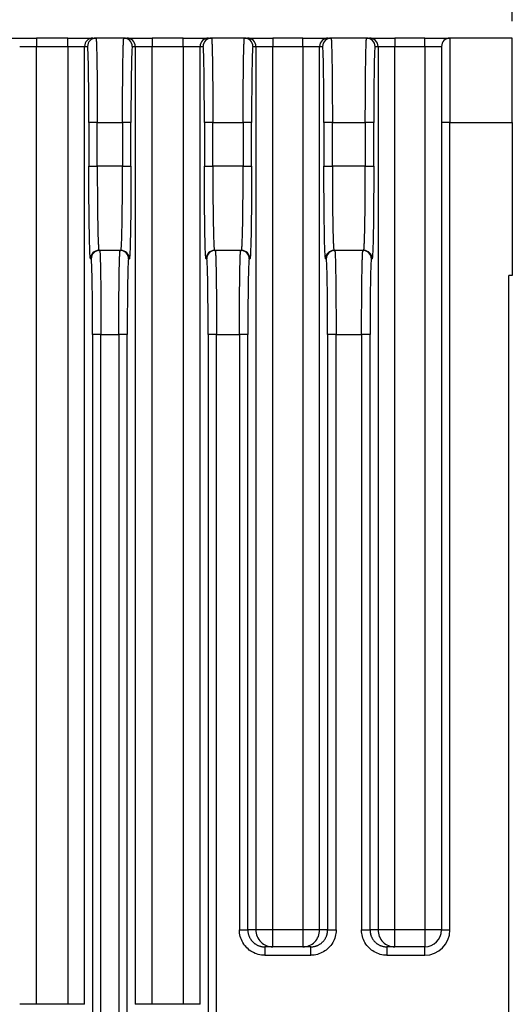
# Model space of a CAD drawing. Extents: x 11458 to 11780, y -1544 to -1214.
# Tile 34 of 35: x 11751 to 11780, y -1324 to -1265. Entities that reach past the tile are written whole.
import ezdxf

# ---------------------------------------------------------------- set-up
doc = ezdxf.new("R2010")
doc.units = 0
doc.layers.get('DEFPOINTS').update_dxf_attribs({"color": 8, "linetype": 'CONTINUOUS'})
doc.layers.add('2', color=2, linetype='CONTINUOUS')
doc.styles.get("Standard").update_dxf_attribs({"font": 'ARIAL.TTF'})
doc.dimstyles.new('ISO-25', dxfattribs={"dimtxt": 8, "dimasz": 8, "dimexe": 1, "dimexo": 1, "dimgap": 3, "dimtad": 1, "dimtxsty": 'STANDARD', "dimcen": 0, "dimclrd": 256, "dimclre": 256, "dimclrt": 2, "dimazin": 3, "dimtfac": 1, "dimtmove": 0, "dimatfit": 3})

# ---------------------------------------------------------------- blocks, each defined once
blk = doc.blocks.new('*D147')
at = {"layer": '2', "color": 7}
for p, q in [((11609.636, -1267.133), (11609.636, -1242.775)), ((11779.836, -1265.295), (11779.836, -1242.775)), ((11617.636, -1243.775), (11771.836, -1243.775))]:
    blk.add_line(p, q, dxfattribs=at)
for points in [[(11617.636, -1242.442), (11617.636, -1245.108), (11609.636, -1243.775)], [(11771.836, -1242.442), (11771.836, -1245.108), (11779.836, -1243.775)]]:
    blk.add_solid(points, dxfattribs=at)
at = {"layer": 'DEFPOINTS', "color": 0}
for p in [(11779.836, -1243.775), (11779.836, -1266.295), (11609.636, -1268.133)]:
    blk.add_point(p, dxfattribs=at)
at = {"layer": '2', "color": 7, "insert": (11694.736, -1236.69), "char_height": 8, "attachment_point": 5}
blk.add_mtext('170.2', dxfattribs=at)

msp = doc.modelspace()

# ---------------------------------------------------------------- linework, layer by layer
at = {"layer": '2', "color": 7}
for p, q in [((11750.105, -1266.295), (11751.605, -1266.295)), ((11753.453, -1266.295), (11751.605, -1266.295)), ((11751.605, -1266.295), (11751.605, -1266.441)), ((11751.605, -1266.441), (11751.605, -1266.795)), ((11753.453, -1266.295), (11754.953, -1266.295)), ((11753.453, -1266.441), (11753.453, -1266.295)), ((11753.453, -1266.795), (11753.453, -1266.441)), ((11754.953, -1266.295), (11755.13, -1266.295)), ((11756.785, -1266.295), (11755.13, -1266.295)), ((11756.785, -1266.295), (11756.962, -1266.295)), ((11756.962, -1266.295), (11758.462, -1266.295)), ((11760.311, -1266.295), (11758.462, -1266.295)), ((11758.462, -1266.295), (11758.462, -1266.441)), ((11758.462, -1266.441), (11758.462, -1266.795)), ((11760.311, -1266.295), (11761.81, -1266.295)), ((11760.311, -1266.441), (11760.311, -1266.295)), ((11760.311, -1266.795), (11760.311, -1266.441)), ((11761.81, -1266.295), (11761.987, -1266.295)), ((11763.942, -1266.295), (11761.987, -1266.295)), ((11763.942, -1266.295), (11764.119, -1266.295)), ((11764.119, -1266.295), (11765.619, -1266.295)), ((11767.403, -1266.295), (11765.619, -1266.295)), ((11765.619, -1266.295), (11765.619, -1266.441)), ((11765.619, -1266.441), (11765.619, -1266.795)), ((11767.403, -1266.295), (11768.903, -1266.295)), ((11767.403, -1266.441), (11767.403, -1266.295)), ((11767.403, -1266.795), (11767.403, -1266.441)), ((11768.903, -1266.295), (11769.08, -1266.295)), ((11771.192, -1266.295), (11769.08, -1266.295)), ((11771.192, -1266.295), (11771.369, -1266.295)), ((11771.369, -1266.295), (11772.869, -1266.295)), ((11774.636, -1266.295), (11772.869, -1266.295)), ((11772.869, -1266.295), (11772.869, -1266.441)), ((11772.869, -1266.441), (11772.869, -1266.795)), ((11774.636, -1266.295), (11776.136, -1266.295)), ((11774.636, -1266.441), (11774.636, -1266.295)), ((11774.636, -1266.795), (11774.636, -1266.441)), ((11779.836, -1266.295), (11776.136, -1266.295)), ((11776.136, -1266.295), (11776.136, -1271.295)), ((11779.836, -1267.759), (11779.836, -1266.295)), ((11750.605, -1266.795), (11751.605, -1266.795)), ((11751.605, -1323.648), (11751.605, -1266.795)), ((11751.605, -1266.795), (11753.453, -1266.795)), ((11753.453, -1266.795), (11754.453, -1266.795)), ((11753.453, -1266.795), (11753.453, -1323.648)), ((11754.453, -1266.795), (11754.63, -1266.795)), ((11754.453, -1323.648), (11754.453, -1266.795)), ((11757.285, -1266.795), (11757.462, -1266.795)), ((11757.462, -1266.795), (11758.462, -1266.795)), ((11757.462, -1266.795), (11757.462, -1323.648)), ((11758.462, -1266.795), (11760.311, -1266.795)), ((11758.462, -1323.648), (11758.462, -1266.795)), ((11760.311, -1266.795), (11761.31, -1266.795)), ((11760.311, -1266.795), (11760.311, -1323.648)), ((11761.31, -1266.795), (11761.487, -1266.795)), ((11761.31, -1323.648), (11761.31, -1266.795)), ((11764.442, -1266.795), (11764.619, -1266.795)), ((11764.619, -1266.795), (11764.619, -1319.237)), ((11764.619, -1266.795), (11765.619, -1266.795)), ((11765.619, -1266.795), (11767.403, -1266.795)), ((11765.619, -1319.237), (11765.619, -1266.795)), ((11767.403, -1266.795), (11768.403, -1266.795)), ((11767.403, -1266.795), (11767.403, -1319.237)), ((11768.403, -1266.795), (11768.58, -1266.795)), ((11768.403, -1319.237), (11768.403, -1266.795)), ((11771.692, -1266.795), (11771.869, -1266.795)), ((11771.869, -1266.795), (11772.869, -1266.795)), ((11771.869, -1266.795), (11771.869, -1319.237)), ((11772.869, -1266.795), (11774.636, -1266.795)), ((11772.869, -1319.237), (11772.869, -1266.795)), ((11774.636, -1266.795), (11775.636, -1266.795)), ((11774.636, -1266.795), (11774.636, -1319.237)), ((11775.636, -1266.795), (11775.636, -1271.295)), ((11779.836, -1271.295), (11779.836, -1267.759)), ((11754.858, -1271.295), (11754.709, -1271.295)), ((11754.709, -1271.295), (11754.709, -1273.895)), ((11755.208, -1271.295), (11754.858, -1271.295)), ((11755.208, -1271.295), (11756.707, -1271.295)), ((11755.208, -1273.895), (11755.208, -1271.295)), ((11757.057, -1271.295), (11756.707, -1271.295)), ((11756.707, -1271.295), (11756.707, -1273.895)), ((11757.207, -1271.295), (11757.057, -1271.295)), ((11757.207, -1273.895), (11757.207, -1271.295)), ((11761.715, -1271.295), (11761.566, -1271.295)), ((11761.566, -1271.295), (11761.566, -1273.895)), ((11762.066, -1271.295), (11761.715, -1271.295)), ((11762.066, -1273.895), (11762.066, -1271.295)), ((11762.066, -1271.295), (11763.864, -1271.295)), ((11764.214, -1271.295), (11763.864, -1271.295)), ((11763.864, -1271.295), (11763.864, -1273.895)), ((11764.364, -1271.295), (11764.214, -1271.295)), ((11764.364, -1273.895), (11764.364, -1271.295)), ((11768.808, -1271.295), (11768.659, -1271.295)), ((11768.659, -1271.295), (11768.659, -1273.895)), ((11769.158, -1271.295), (11768.808, -1271.295)), ((11769.158, -1271.295), (11771.114, -1271.295)), ((11769.158, -1273.895), (11769.158, -1271.295)), ((11771.464, -1271.295), (11771.114, -1271.295)), ((11771.114, -1271.295), (11771.114, -1273.895)), ((11771.614, -1271.295), (11771.464, -1271.295)), ((11771.614, -1273.895), (11771.614, -1271.295)), ((11775.783, -1271.295), (11775.636, -1271.295)), ((11775.636, -1271.295), (11775.636, -1319.237)), ((11776.136, -1271.295), (11775.783, -1271.295)), ((11776.136, -1271.295), (11779.836, -1271.295)), ((11776.136, -1319.237), (11776.136, -1271.295)), ((11779.836, -1271.295), (11779.836, -1280.395)), ((11754.709, -1273.895), (11754.858, -1273.895)), ((11754.858, -1273.895), (11755.208, -1273.895)), ((11756.707, -1273.895), (11755.208, -1273.895)), ((11756.707, -1273.895), (11757.057, -1273.895)), ((11757.057, -1273.895), (11757.207, -1273.895)), ((11761.566, -1273.895), (11761.715, -1273.895)), ((11761.715, -1273.895), (11762.066, -1273.895)), ((11763.864, -1273.895), (11762.066, -1273.895)), ((11763.864, -1273.895), (11764.214, -1273.895)), ((11764.214, -1273.895), (11764.364, -1273.895)), ((11768.659, -1273.895), (11768.808, -1273.895)), ((11768.808, -1273.895), (11769.158, -1273.895)), ((11771.114, -1273.895), (11769.158, -1273.895)), ((11771.114, -1273.895), (11771.464, -1273.895)), ((11771.464, -1273.895), (11771.614, -1273.895)), ((11754.805, -1279.395), (11754.85, -1279.395)), ((11755.304, -1278.895), (11755.35, -1278.895)), ((11756.565, -1278.895), (11755.35, -1278.895)), ((11756.565, -1278.895), (11756.611, -1278.895)), ((11757.065, -1279.395), (11757.111, -1279.395)), ((11761.662, -1279.395), (11761.707, -1279.395)), ((11762.162, -1278.895), (11762.207, -1278.895)), ((11763.722, -1278.895), (11762.207, -1278.895)), ((11763.722, -1278.895), (11763.768, -1278.895)), ((11764.222, -1279.395), (11764.268, -1279.395)), ((11768.755, -1279.395), (11768.8, -1279.395)), ((11769.254, -1278.895), (11769.3, -1278.895)), ((11770.972, -1278.895), (11769.3, -1278.895)), ((11770.972, -1278.895), (11771.018, -1278.895)), ((11771.472, -1279.395), (11771.518, -1279.395)), ((11779.636, -1420.295), (11779.636, -1280.395)), ((11779.836, -1280.395), (11779.636, -1280.395)), ((11754.928, -1283.895), (11754.928, -1416.695)), ((11755.078, -1283.895), (11754.928, -1283.895)), ((11755.428, -1283.895), (11755.078, -1283.895)), ((11755.428, -1416.695), (11755.428, -1283.895)), ((11755.428, -1283.895), (11756.487, -1283.895)), ((11756.837, -1283.895), (11756.487, -1283.895)), ((11756.487, -1283.895), (11756.487, -1416.695)), ((11756.987, -1283.895), (11756.837, -1283.895)), ((11756.987, -1416.695), (11756.987, -1283.895)), ((11761.935, -1283.895), (11761.786, -1283.895)), ((11761.786, -1283.895), (11761.786, -1421.195)), ((11762.286, -1283.895), (11761.935, -1283.895)), ((11762.286, -1283.895), (11763.644, -1283.895)), ((11762.286, -1421.195), (11762.286, -1283.895)), ((11763.644, -1283.895), (11763.644, -1319.237)), ((11763.994, -1283.895), (11763.644, -1283.895)), ((11764.144, -1283.895), (11763.994, -1283.895)), ((11764.144, -1319.237), (11764.144, -1283.895)), ((11769.028, -1283.895), (11768.879, -1283.895)), ((11768.879, -1283.895), (11768.879, -1319.237)), ((11769.378, -1283.895), (11769.028, -1283.895)), ((11769.378, -1283.895), (11770.894, -1283.895)), ((11769.378, -1319.237), (11769.378, -1283.895)), ((11770.894, -1283.895), (11770.894, -1319.237)), ((11771.244, -1283.895), (11770.894, -1283.895)), ((11771.394, -1283.895), (11771.244, -1283.895)), ((11771.394, -1319.237), (11771.394, -1283.895)), ((11763.644, -1319.237), (11763.994, -1319.237)), ((11763.994, -1319.237), (11764.144, -1319.237)), ((11764.619, -1319.237), (11764.144, -1319.237)), ((11764.918, -1319.237), (11764.619, -1319.237)), ((11765.619, -1319.237), (11764.918, -1319.237)), ((11765.619, -1320.237), (11765.619, -1319.237)), ((11767.403, -1319.237), (11765.619, -1319.237)), ((11768.104, -1319.237), (11767.403, -1319.237)), ((11767.403, -1319.237), (11767.403, -1320.237)), ((11768.403, -1319.237), (11768.104, -1319.237)), ((11768.879, -1319.237), (11768.403, -1319.237)), ((11768.879, -1319.237), (11769.028, -1319.237)), ((11769.028, -1319.237), (11769.378, -1319.237)), ((11770.894, -1319.237), (11771.244, -1319.237)), ((11771.244, -1319.237), (11771.394, -1319.237)), ((11771.869, -1319.237), (11771.394, -1319.237)), ((11772.168, -1319.237), (11771.869, -1319.237)), ((11772.869, -1319.237), (11772.168, -1319.237)), ((11774.636, -1319.237), (11772.869, -1319.237)), ((11772.869, -1320.237), (11772.869, -1319.237)), ((11775.343, -1319.237), (11774.636, -1319.237)), ((11774.636, -1319.237), (11774.636, -1320.237)), ((11775.636, -1319.237), (11775.343, -1319.237)), ((11775.636, -1319.237), (11775.783, -1319.237)), ((11775.783, -1319.237), (11776.136, -1319.237)), ((11767.878, -1320.237), (11765.144, -1320.237)), ((11765.144, -1320.237), (11765.144, -1320.383)), ((11767.878, -1320.383), (11767.878, -1320.237)), ((11772.394, -1320.237), (11772.394, -1320.383)), ((11774.636, -1320.237), (11772.394, -1320.237)), ((11774.636, -1320.383), (11774.636, -1320.237)), ((11765.144, -1320.383), (11765.144, -1320.737)), ((11765.144, -1320.737), (11767.878, -1320.737)), ((11767.878, -1320.737), (11767.878, -1320.383)), ((11772.394, -1320.383), (11772.394, -1320.737)), ((11772.394, -1320.737), (11774.636, -1320.737)), ((11774.636, -1320.737), (11774.636, -1320.383)), ((11750.904, -1323.648), (11750.605, -1323.648)), ((11751.605, -1323.648), (11750.904, -1323.648)), ((11753.453, -1323.648), (11751.605, -1323.648)), ((11754.154, -1323.648), (11753.453, -1323.648)), ((11754.453, -1323.648), (11754.154, -1323.648)), ((11757.761, -1323.648), (11757.462, -1323.648)), ((11758.462, -1323.648), (11757.761, -1323.648)), ((11760.311, -1323.648), (11758.462, -1323.648)), ((11761.011, -1323.648), (11760.311, -1323.648)), ((11761.31, -1323.648), (11761.011, -1323.648))]:
    msp.add_line(p, q, dxfattribs=at)
at = {"layer": '2', "color": 7, "flags": 128}
for points in [[(11755.13, -1266.295), (11755.132, -1266.297), (11755.135, -1266.305), (11755.138, -1266.319), (11755.14, -1266.337), (11755.143, -1266.361), (11755.145, -1266.391), (11755.148, -1266.425), (11755.15, -1266.465), (11755.153, -1266.51), (11755.155, -1266.56), (11755.158, -1266.615), (11755.16, -1266.676), (11755.162, -1266.741), (11755.165, -1266.811), (11755.167, -1266.885), (11755.169, -1266.965), (11755.171, -1267.049), (11755.174, -1267.137), (11755.176, -1267.23), (11755.178, -1267.328), (11755.18, -1267.43), (11755.182, -1267.535), (11755.184, -1267.645), (11755.185, -1267.759)], [(11756.73, -1267.759), (11756.732, -1267.645), (11756.733, -1267.535), (11756.735, -1267.43), (11756.737, -1267.328), (11756.739, -1267.23), (11756.742, -1267.137), (11756.744, -1267.049), (11756.746, -1266.965), (11756.748, -1266.885), (11756.75, -1266.81), (11756.753, -1266.74), (11756.755, -1266.675), (11756.758, -1266.615), (11756.76, -1266.56), (11756.762, -1266.51), (11756.765, -1266.465), (11756.767, -1266.425), (11756.77, -1266.391), (11756.772, -1266.361), (11756.775, -1266.337), (11756.777, -1266.319), (11756.78, -1266.305), (11756.783, -1266.297), (11756.785, -1266.295)], [(11761.987, -1266.295), (11761.99, -1266.297), (11761.992, -1266.305), (11761.995, -1266.319), (11761.997, -1266.337), (11762, -1266.361), (11762.002, -1266.391), (11762.005, -1266.425), (11762.007, -1266.465), (11762.01, -1266.51), (11762.012, -1266.56), (11762.015, -1266.615), (11762.017, -1266.676), (11762.019, -1266.741), (11762.022, -1266.811), (11762.024, -1266.885), (11762.026, -1266.965), (11762.029, -1267.049), (11762.031, -1267.137), (11762.033, -1267.23), (11762.035, -1267.328), (11762.037, -1267.43), (11762.039, -1267.535), (11762.041, -1267.645), (11762.043, -1267.759)], [(11763.887, -1267.759), (11763.889, -1267.645), (11763.89, -1267.535), (11763.892, -1267.43), (11763.894, -1267.328), (11763.897, -1267.23), (11763.899, -1267.137), (11763.901, -1267.049), (11763.903, -1266.965), (11763.905, -1266.885), (11763.908, -1266.81), (11763.91, -1266.74), (11763.912, -1266.675), (11763.915, -1266.615), (11763.917, -1266.56), (11763.919, -1266.51), (11763.922, -1266.465), (11763.924, -1266.425), (11763.927, -1266.391), (11763.929, -1266.361), (11763.932, -1266.337), (11763.935, -1266.319), (11763.937, -1266.305), (11763.94, -1266.297), (11763.942, -1266.295)], [(11769.08, -1266.295), (11769.083, -1266.297), (11769.085, -1266.305), (11769.088, -1266.319), (11769.09, -1266.337), (11769.093, -1266.361), (11769.095, -1266.391), (11769.098, -1266.425), (11769.1, -1266.465), (11769.103, -1266.51), (11769.105, -1266.56), (11769.108, -1266.615), (11769.11, -1266.676), (11769.112, -1266.741), (11769.115, -1266.811), (11769.117, -1266.885), (11769.119, -1266.965), (11769.121, -1267.049), (11769.124, -1267.137), (11769.126, -1267.23), (11769.128, -1267.328), (11769.13, -1267.43), (11769.132, -1267.535), (11769.134, -1267.645), (11769.135, -1267.759)], [(11771.137, -1267.759), (11771.139, -1267.645), (11771.14, -1267.535), (11771.142, -1267.43), (11771.144, -1267.328), (11771.147, -1267.23), (11771.149, -1267.137), (11771.151, -1267.049), (11771.153, -1266.965), (11771.155, -1266.885), (11771.158, -1266.81), (11771.16, -1266.74), (11771.162, -1266.675), (11771.165, -1266.615), (11771.167, -1266.56), (11771.169, -1266.51), (11771.172, -1266.465), (11771.174, -1266.425), (11771.177, -1266.391), (11771.179, -1266.361), (11771.182, -1266.337), (11771.185, -1266.319), (11771.187, -1266.305), (11771.19, -1266.297), (11771.192, -1266.295)], [(11754.709, -1271.295), (11754.708, -1271), (11754.708, -1270.707), (11754.707, -1270.417), (11754.706, -1270.13), (11754.704, -1269.848), (11754.703, -1269.573), (11754.7, -1269.304), (11754.698, -1269.045), (11754.695, -1268.795), (11754.692, -1268.555), (11754.689, -1268.328), (11754.686, -1268.113), (11754.682, -1267.911), (11754.678, -1267.724), (11754.674, -1267.553), (11754.669, -1267.398), (11754.665, -1267.259), (11754.66, -1267.137), (11754.655, -1267.033), (11754.65, -1266.948), (11754.645, -1266.881), (11754.64, -1266.833), (11754.635, -1266.804), (11754.63, -1266.795)], [(11757.285, -1266.795), (11757.28, -1266.804), (11757.275, -1266.833), (11757.27, -1266.881), (11757.265, -1266.948), (11757.26, -1267.033), (11757.255, -1267.137), (11757.25, -1267.259), (11757.246, -1267.397), (11757.241, -1267.553), (11757.237, -1267.724), (11757.233, -1267.911), (11757.23, -1268.113), (11757.226, -1268.328), (11757.223, -1268.555), (11757.22, -1268.795), (11757.217, -1269.045), (11757.215, -1269.304), (11757.213, -1269.572), (11757.211, -1269.848), (11757.209, -1270.13), (11757.208, -1270.417), (11757.207, -1270.707), (11757.207, -1271), (11757.207, -1271.295)], [(11761.566, -1271.295), (11761.565, -1271), (11761.565, -1270.707), (11761.564, -1270.417), (11761.563, -1270.13), (11761.561, -1269.848), (11761.56, -1269.573), (11761.558, -1269.304), (11761.555, -1269.045), (11761.552, -1268.795), (11761.549, -1268.555), (11761.546, -1268.328), (11761.543, -1268.113), (11761.539, -1267.911), (11761.535, -1267.724), (11761.531, -1267.553), (11761.526, -1267.398), (11761.522, -1267.259), (11761.517, -1267.137), (11761.512, -1267.033), (11761.507, -1266.948), (11761.502, -1266.881), (11761.497, -1266.833), (11761.492, -1266.804), (11761.487, -1266.795)], [(11764.442, -1266.795), (11764.437, -1266.804), (11764.432, -1266.833), (11764.427, -1266.881), (11764.422, -1266.948), (11764.417, -1267.033), (11764.412, -1267.137), (11764.407, -1267.259), (11764.403, -1267.397), (11764.399, -1267.553), (11764.394, -1267.724), (11764.39, -1267.911), (11764.387, -1268.113), (11764.383, -1268.328), (11764.38, -1268.555), (11764.377, -1268.795), (11764.374, -1269.045), (11764.372, -1269.304), (11764.37, -1269.572), (11764.368, -1269.848), (11764.366, -1270.13), (11764.365, -1270.417), (11764.364, -1270.707), (11764.364, -1271), (11764.364, -1271.295)], [(11768.659, -1271.295), (11768.658, -1271), (11768.658, -1270.707), (11768.657, -1270.417), (11768.656, -1270.13), (11768.654, -1269.848), (11768.653, -1269.573), (11768.65, -1269.304), (11768.648, -1269.045), (11768.645, -1268.795), (11768.642, -1268.555), (11768.639, -1268.328), (11768.636, -1268.113), (11768.632, -1267.911), (11768.628, -1267.724), (11768.624, -1267.553), (11768.619, -1267.398), (11768.615, -1267.259), (11768.61, -1267.137), (11768.605, -1267.033), (11768.6, -1266.948), (11768.595, -1266.881), (11768.59, -1266.833), (11768.585, -1266.804), (11768.58, -1266.795)], [(11771.692, -1266.795), (11771.687, -1266.804), (11771.682, -1266.833), (11771.677, -1266.881), (11771.672, -1266.948), (11771.667, -1267.033), (11771.662, -1267.137), (11771.657, -1267.259), (11771.653, -1267.397), (11771.649, -1267.553), (11771.644, -1267.724), (11771.64, -1267.911), (11771.637, -1268.113), (11771.633, -1268.328), (11771.63, -1268.555), (11771.627, -1268.795), (11771.624, -1269.045), (11771.622, -1269.304), (11771.62, -1269.572), (11771.618, -1269.848), (11771.616, -1270.13), (11771.615, -1270.417), (11771.614, -1270.707), (11771.614, -1271), (11771.614, -1271.295)], [(11755.185, -1267.759), (11755.187, -1267.877), (11755.189, -1267.998), (11755.191, -1268.123), (11755.192, -1268.251), (11755.194, -1268.382), (11755.195, -1268.517), (11755.197, -1268.654), (11755.198, -1268.795), (11755.199, -1268.938), (11755.2, -1269.083), (11755.201, -1269.231), (11755.202, -1269.381), (11755.203, -1269.533), (11755.204, -1269.688), (11755.205, -1269.843), (11755.206, -1270.001), (11755.206, -1270.159), (11755.207, -1270.319), (11755.207, -1270.48), (11755.208, -1270.642), (11755.208, -1270.805), (11755.208, -1270.968), (11755.208, -1271.131), (11755.208, -1271.295)], [(11756.707, -1271.295), (11756.707, -1271.131), (11756.707, -1270.968), (11756.707, -1270.805), (11756.707, -1270.642), (11756.708, -1270.48), (11756.708, -1270.319), (11756.709, -1270.159), (11756.709, -1270.001), (11756.71, -1269.843), (11756.711, -1269.687), (11756.712, -1269.533), (11756.713, -1269.381), (11756.714, -1269.231), (11756.715, -1269.083), (11756.716, -1268.938), (11756.717, -1268.795), (11756.718, -1268.654), (11756.72, -1268.517), (11756.721, -1268.382), (11756.723, -1268.251), (11756.724, -1268.123), (11756.726, -1267.998), (11756.728, -1267.877), (11756.73, -1267.759)], [(11762.043, -1267.759), (11762.044, -1267.877), (11762.046, -1267.998), (11762.048, -1268.123), (11762.049, -1268.251), (11762.051, -1268.382), (11762.052, -1268.517), (11762.054, -1268.654), (11762.055, -1268.795), (11762.056, -1268.938), (11762.057, -1269.083), (11762.059, -1269.231), (11762.06, -1269.381), (11762.061, -1269.533), (11762.061, -1269.688), (11762.062, -1269.843), (11762.063, -1270.001), (11762.064, -1270.159), (11762.064, -1270.319), (11762.065, -1270.48), (11762.065, -1270.642), (11762.065, -1270.805), (11762.065, -1270.968), (11762.066, -1271.131), (11762.066, -1271.295)], [(11763.864, -1271.295), (11763.864, -1271.131), (11763.864, -1270.968), (11763.864, -1270.805), (11763.864, -1270.642), (11763.865, -1270.48), (11763.865, -1270.319), (11763.866, -1270.159), (11763.866, -1270.001), (11763.867, -1269.843), (11763.868, -1269.687), (11763.869, -1269.533), (11763.87, -1269.381), (11763.871, -1269.231), (11763.872, -1269.083), (11763.873, -1268.938), (11763.874, -1268.795), (11763.876, -1268.654), (11763.877, -1268.517), (11763.878, -1268.382), (11763.88, -1268.251), (11763.882, -1268.123), (11763.883, -1267.998), (11763.885, -1267.877), (11763.887, -1267.759)], [(11769.135, -1267.759), (11769.137, -1267.877), (11769.139, -1267.998), (11769.141, -1268.123), (11769.142, -1268.251), (11769.144, -1268.382), (11769.145, -1268.517), (11769.147, -1268.654), (11769.148, -1268.795), (11769.149, -1268.938), (11769.15, -1269.083), (11769.151, -1269.231), (11769.153, -1269.381), (11769.153, -1269.533), (11769.154, -1269.688), (11769.155, -1269.843), (11769.156, -1270.001), (11769.156, -1270.159), (11769.157, -1270.319), (11769.157, -1270.48), (11769.158, -1270.642), (11769.158, -1270.805), (11769.158, -1270.968), (11769.158, -1271.131), (11769.158, -1271.295)], [(11771.114, -1271.295), (11771.114, -1271.131), (11771.114, -1270.968), (11771.114, -1270.805), (11771.114, -1270.642), (11771.115, -1270.48), (11771.115, -1270.319), (11771.116, -1270.159), (11771.116, -1270.001), (11771.117, -1269.843), (11771.118, -1269.687), (11771.119, -1269.533), (11771.12, -1269.381), (11771.121, -1269.231), (11771.122, -1269.083), (11771.123, -1268.938), (11771.124, -1268.795), (11771.126, -1268.654), (11771.127, -1268.517), (11771.128, -1268.382), (11771.13, -1268.251), (11771.132, -1268.123), (11771.133, -1267.998), (11771.135, -1267.877), (11771.137, -1267.759)], [(11754.805, -1279.395), (11754.798, -1279.383), (11754.792, -1279.347), (11754.786, -1279.288), (11754.78, -1279.207), (11754.774, -1279.102), (11754.768, -1278.976), (11754.762, -1278.828), (11754.757, -1278.658), (11754.751, -1278.468), (11754.746, -1278.258), (11754.741, -1278.03), (11754.737, -1277.784), (11754.732, -1277.521), (11754.728, -1277.243), (11754.725, -1276.95), (11754.721, -1276.645), (11754.718, -1276.327), (11754.716, -1275.999), (11754.714, -1275.663), (11754.712, -1275.318), (11754.71, -1274.968), (11754.709, -1274.613), (11754.709, -1274.254), (11754.709, -1273.895)], [(11755.208, -1273.895), (11755.208, -1274.058), (11755.209, -1274.222), (11755.209, -1274.385), (11755.209, -1274.547), (11755.21, -1274.709), (11755.21, -1274.87), (11755.211, -1275.03), (11755.212, -1275.189), (11755.213, -1275.346), (11755.214, -1275.502), (11755.215, -1275.656), (11755.216, -1275.808), (11755.217, -1275.958), (11755.218, -1276.106), (11755.22, -1276.252), (11755.221, -1276.395), (11755.223, -1276.535), (11755.225, -1276.673), (11755.226, -1276.807), (11755.228, -1276.939), (11755.23, -1277.067), (11755.232, -1277.192), (11755.234, -1277.313), (11755.237, -1277.43)], [(11756.679, -1277.43), (11756.681, -1277.313), (11756.683, -1277.191), (11756.685, -1277.067), (11756.687, -1276.938), (11756.689, -1276.807), (11756.69, -1276.673), (11756.692, -1276.535), (11756.694, -1276.395), (11756.695, -1276.252), (11756.697, -1276.106), (11756.698, -1275.958), (11756.699, -1275.808), (11756.7, -1275.656), (11756.702, -1275.502), (11756.703, -1275.346), (11756.703, -1275.189), (11756.704, -1275.03), (11756.705, -1274.87), (11756.705, -1274.709), (11756.706, -1274.547), (11756.706, -1274.385), (11756.706, -1274.222), (11756.707, -1274.058), (11756.707, -1273.895)], [(11757.207, -1273.895), (11757.206, -1274.254), (11757.206, -1274.613), (11757.205, -1274.968), (11757.203, -1275.318), (11757.201, -1275.663), (11757.199, -1276), (11757.197, -1276.327), (11757.194, -1276.645), (11757.19, -1276.95), (11757.187, -1277.243), (11757.183, -1277.521), (11757.178, -1277.784), (11757.174, -1278.03), (11757.169, -1278.259), (11757.164, -1278.468), (11757.159, -1278.658), (11757.153, -1278.827), (11757.147, -1278.976), (11757.141, -1279.103), (11757.135, -1279.208), (11757.129, -1279.29), (11757.123, -1279.348), (11757.117, -1279.383), (11757.111, -1279.395)], [(11761.662, -1279.395), (11761.655, -1279.383), (11761.649, -1279.347), (11761.643, -1279.288), (11761.637, -1279.207), (11761.631, -1279.102), (11761.625, -1278.976), (11761.619, -1278.828), (11761.614, -1278.658), (11761.608, -1278.468), (11761.603, -1278.258), (11761.598, -1278.03), (11761.594, -1277.784), (11761.589, -1277.521), (11761.585, -1277.243), (11761.582, -1276.95), (11761.579, -1276.645), (11761.576, -1276.327), (11761.573, -1275.999), (11761.571, -1275.663), (11761.569, -1275.318), (11761.568, -1274.968), (11761.566, -1274.613), (11761.566, -1274.254), (11761.566, -1273.895)], [(11762.066, -1273.895), (11762.066, -1274.058), (11762.066, -1274.222), (11762.066, -1274.385), (11762.066, -1274.547), (11762.067, -1274.709), (11762.067, -1274.87), (11762.068, -1275.03), (11762.069, -1275.189), (11762.07, -1275.346), (11762.071, -1275.502), (11762.072, -1275.656), (11762.073, -1275.808), (11762.074, -1275.958), (11762.075, -1276.106), (11762.077, -1276.252), (11762.078, -1276.395), (11762.08, -1276.535), (11762.082, -1276.673), (11762.084, -1276.807), (11762.085, -1276.939), (11762.087, -1277.067), (11762.089, -1277.192), (11762.092, -1277.313), (11762.094, -1277.43)], [(11763.836, -1277.43), (11763.838, -1277.313), (11763.84, -1277.191), (11763.842, -1277.067), (11763.844, -1276.938), (11763.846, -1276.807), (11763.848, -1276.673), (11763.849, -1276.535), (11763.851, -1276.395), (11763.852, -1276.252), (11763.854, -1276.106), (11763.855, -1275.958), (11763.856, -1275.808), (11763.858, -1275.656), (11763.859, -1275.502), (11763.86, -1275.346), (11763.86, -1275.189), (11763.861, -1275.03), (11763.862, -1274.87), (11763.862, -1274.709), (11763.863, -1274.547), (11763.863, -1274.385), (11763.864, -1274.222), (11763.864, -1274.058), (11763.864, -1273.895)], [(11764.364, -1273.895), (11764.363, -1274.254), (11764.363, -1274.613), (11764.362, -1274.968), (11764.36, -1275.318), (11764.359, -1275.663), (11764.356, -1276), (11764.354, -1276.327), (11764.351, -1276.645), (11764.347, -1276.95), (11764.344, -1277.243), (11764.34, -1277.521), (11764.336, -1277.784), (11764.331, -1278.03), (11764.326, -1278.259), (11764.321, -1278.468), (11764.316, -1278.658), (11764.31, -1278.827), (11764.304, -1278.976), (11764.299, -1279.103), (11764.293, -1279.208), (11764.286, -1279.29), (11764.28, -1279.348), (11764.274, -1279.383), (11764.268, -1279.395)], [(11768.755, -1279.395), (11768.748, -1279.383), (11768.742, -1279.347), (11768.736, -1279.288), (11768.73, -1279.207), (11768.724, -1279.102), (11768.718, -1278.976), (11768.712, -1278.828), (11768.707, -1278.658), (11768.701, -1278.468), (11768.696, -1278.258), (11768.691, -1278.03), (11768.687, -1277.784), (11768.682, -1277.521), (11768.678, -1277.243), (11768.675, -1276.95), (11768.671, -1276.645), (11768.668, -1276.327), (11768.666, -1275.999), (11768.664, -1275.663), (11768.662, -1275.318), (11768.66, -1274.968), (11768.659, -1274.613), (11768.659, -1274.254), (11768.659, -1273.895)], [(11769.158, -1273.895), (11769.159, -1274.058), (11769.159, -1274.222), (11769.159, -1274.385), (11769.159, -1274.547), (11769.16, -1274.709), (11769.16, -1274.87), (11769.161, -1275.03), (11769.162, -1275.189), (11769.163, -1275.346), (11769.164, -1275.502), (11769.165, -1275.656), (11769.166, -1275.808), (11769.167, -1275.958), (11769.168, -1276.106), (11769.17, -1276.252), (11769.171, -1276.395), (11769.173, -1276.535), (11769.175, -1276.673), (11769.176, -1276.807), (11769.178, -1276.939), (11769.18, -1277.067), (11769.182, -1277.192), (11769.184, -1277.313), (11769.187, -1277.43)], [(11771.086, -1277.43), (11771.088, -1277.313), (11771.09, -1277.191), (11771.092, -1277.067), (11771.094, -1276.938), (11771.096, -1276.807), (11771.098, -1276.673), (11771.099, -1276.535), (11771.101, -1276.395), (11771.102, -1276.252), (11771.104, -1276.106), (11771.105, -1275.958), (11771.106, -1275.808), (11771.108, -1275.656), (11771.109, -1275.502), (11771.11, -1275.346), (11771.11, -1275.189), (11771.111, -1275.03), (11771.112, -1274.87), (11771.112, -1274.709), (11771.113, -1274.547), (11771.113, -1274.385), (11771.114, -1274.222), (11771.114, -1274.058), (11771.114, -1273.895)], [(11771.614, -1273.895), (11771.613, -1274.254), (11771.613, -1274.613), (11771.612, -1274.968), (11771.61, -1275.318), (11771.609, -1275.663), (11771.606, -1276), (11771.604, -1276.327), (11771.601, -1276.645), (11771.597, -1276.95), (11771.594, -1277.243), (11771.59, -1277.521), (11771.586, -1277.784), (11771.581, -1278.03), (11771.576, -1278.259), (11771.571, -1278.468), (11771.566, -1278.658), (11771.56, -1278.827), (11771.554, -1278.976), (11771.549, -1279.103), (11771.543, -1279.208), (11771.536, -1279.29), (11771.53, -1279.348), (11771.524, -1279.383), (11771.518, -1279.395)], [(11755.237, -1277.43), (11755.239, -1277.544), (11755.241, -1277.654), (11755.244, -1277.76), (11755.246, -1277.861), (11755.249, -1277.959), (11755.251, -1278.052), (11755.254, -1278.141), (11755.256, -1278.225), (11755.259, -1278.304), (11755.262, -1278.379), (11755.265, -1278.449), (11755.268, -1278.514), (11755.271, -1278.574), (11755.274, -1278.629), (11755.277, -1278.679), (11755.28, -1278.724), (11755.283, -1278.764), (11755.286, -1278.798), (11755.289, -1278.827), (11755.292, -1278.852), (11755.295, -1278.87), (11755.298, -1278.884), (11755.301, -1278.892), (11755.304, -1278.895)], [(11756.611, -1278.895), (11756.614, -1278.892), (11756.617, -1278.884), (11756.62, -1278.871), (11756.623, -1278.852), (11756.626, -1278.828), (11756.629, -1278.799), (11756.632, -1278.764), (11756.635, -1278.725), (11756.639, -1278.68), (11756.642, -1278.629), (11756.644, -1278.574), (11756.647, -1278.514), (11756.65, -1278.449), (11756.653, -1278.379), (11756.656, -1278.304), (11756.659, -1278.225), (11756.661, -1278.141), (11756.664, -1278.052), (11756.667, -1277.959), (11756.669, -1277.862), (11756.672, -1277.76), (11756.674, -1277.654), (11756.676, -1277.544), (11756.679, -1277.43)], [(11762.094, -1277.43), (11762.096, -1277.544), (11762.098, -1277.654), (11762.101, -1277.76), (11762.103, -1277.861), (11762.106, -1277.959), (11762.108, -1278.052), (11762.111, -1278.141), (11762.114, -1278.225), (11762.116, -1278.304), (11762.119, -1278.379), (11762.122, -1278.449), (11762.125, -1278.514), (11762.128, -1278.574), (11762.131, -1278.629), (11762.134, -1278.679), (11762.137, -1278.724), (11762.14, -1278.764), (11762.143, -1278.798), (11762.146, -1278.827), (11762.149, -1278.852), (11762.152, -1278.87), (11762.155, -1278.884), (11762.158, -1278.892), (11762.162, -1278.895)], [(11763.768, -1278.895), (11763.771, -1278.892), (11763.774, -1278.884), (11763.777, -1278.871), (11763.78, -1278.852), (11763.783, -1278.828), (11763.786, -1278.799), (11763.79, -1278.764), (11763.793, -1278.725), (11763.796, -1278.68), (11763.799, -1278.629), (11763.802, -1278.574), (11763.804, -1278.514), (11763.807, -1278.449), (11763.81, -1278.379), (11763.813, -1278.304), (11763.816, -1278.225), (11763.818, -1278.141), (11763.821, -1278.052), (11763.824, -1277.959), (11763.826, -1277.862), (11763.829, -1277.76), (11763.831, -1277.654), (11763.833, -1277.544), (11763.836, -1277.43)], [(11769.187, -1277.43), (11769.189, -1277.544), (11769.191, -1277.654), (11769.194, -1277.76), (11769.196, -1277.861), (11769.199, -1277.959), (11769.201, -1278.052), (11769.204, -1278.141), (11769.206, -1278.225), (11769.209, -1278.304), (11769.212, -1278.379), (11769.215, -1278.449), (11769.218, -1278.514), (11769.221, -1278.574), (11769.224, -1278.629), (11769.227, -1278.679), (11769.23, -1278.724), (11769.233, -1278.764), (11769.236, -1278.798), (11769.239, -1278.827), (11769.242, -1278.852), (11769.245, -1278.87), (11769.248, -1278.884), (11769.251, -1278.892), (11769.254, -1278.895)], [(11771.018, -1278.895), (11771.021, -1278.892), (11771.024, -1278.884), (11771.027, -1278.871), (11771.03, -1278.852), (11771.033, -1278.828), (11771.036, -1278.799), (11771.04, -1278.764), (11771.043, -1278.725), (11771.046, -1278.68), (11771.049, -1278.629), (11771.052, -1278.574), (11771.054, -1278.514), (11771.057, -1278.449), (11771.06, -1278.379), (11771.063, -1278.304), (11771.066, -1278.225), (11771.068, -1278.141), (11771.071, -1278.052), (11771.074, -1277.959), (11771.076, -1277.862), (11771.079, -1277.76), (11771.081, -1277.654), (11771.083, -1277.544), (11771.086, -1277.43)], [(11754.928, -1283.895), (11754.928, -1283.6), (11754.928, -1283.307), (11754.927, -1283.017), (11754.926, -1282.73), (11754.924, -1282.448), (11754.922, -1282.173), (11754.92, -1281.904), (11754.918, -1281.645), (11754.915, -1281.395), (11754.912, -1281.155), (11754.909, -1280.928), (11754.905, -1280.713), (11754.902, -1280.511), (11754.898, -1280.324), (11754.894, -1280.153), (11754.889, -1279.998), (11754.885, -1279.859), (11754.88, -1279.737), (11754.875, -1279.633), (11754.87, -1279.548), (11754.865, -1279.481), (11754.86, -1279.433), (11754.855, -1279.404), (11754.85, -1279.395)], [(11755.35, -1278.895), (11755.352, -1278.897), (11755.355, -1278.905), (11755.358, -1278.919), (11755.36, -1278.937), (11755.363, -1278.961), (11755.365, -1278.991), (11755.368, -1279.025), (11755.37, -1279.065), (11755.373, -1279.11), (11755.375, -1279.16), (11755.377, -1279.215), (11755.38, -1279.276), (11755.382, -1279.341), (11755.385, -1279.411), (11755.387, -1279.485), (11755.389, -1279.565), (11755.391, -1279.649), (11755.393, -1279.737), (11755.396, -1279.83), (11755.398, -1279.928), (11755.4, -1280.03), (11755.402, -1280.135), (11755.404, -1280.245), (11755.405, -1280.359)], [(11756.51, -1280.359), (11756.512, -1280.245), (11756.513, -1280.135), (11756.515, -1280.03), (11756.517, -1279.928), (11756.52, -1279.83), (11756.522, -1279.737), (11756.524, -1279.649), (11756.526, -1279.565), (11756.528, -1279.485), (11756.531, -1279.41), (11756.533, -1279.341), (11756.535, -1279.275), (11756.538, -1279.215), (11756.54, -1279.16), (11756.542, -1279.11), (11756.545, -1279.065), (11756.547, -1279.025), (11756.55, -1278.991), (11756.552, -1278.962), (11756.555, -1278.938), (11756.558, -1278.919), (11756.56, -1278.905), (11756.563, -1278.897), (11756.565, -1278.895)], [(11757.065, -1279.395), (11757.06, -1279.404), (11757.055, -1279.433), (11757.05, -1279.481), (11757.045, -1279.548), (11757.04, -1279.633), (11757.035, -1279.737), (11757.03, -1279.859), (11757.026, -1279.998), (11757.022, -1280.153), (11757.017, -1280.324), (11757.013, -1280.511), (11757.01, -1280.713), (11757.006, -1280.928), (11757.003, -1281.155), (11757, -1281.395), (11756.997, -1281.645), (11756.995, -1281.904), (11756.993, -1282.172), (11756.991, -1282.448), (11756.989, -1282.73), (11756.988, -1283.017), (11756.987, -1283.307), (11756.987, -1283.6), (11756.987, -1283.895)], [(11761.786, -1283.895), (11761.785, -1283.6), (11761.785, -1283.307), (11761.784, -1283.017), (11761.783, -1282.73), (11761.781, -1282.448), (11761.78, -1282.173), (11761.777, -1281.904), (11761.775, -1281.645), (11761.772, -1281.395), (11761.769, -1281.155), (11761.766, -1280.928), (11761.763, -1280.713), (11761.759, -1280.511), (11761.755, -1280.324), (11761.751, -1280.153), (11761.746, -1279.998), (11761.742, -1279.859), (11761.737, -1279.737), (11761.732, -1279.633), (11761.727, -1279.548), (11761.722, -1279.481), (11761.717, -1279.433), (11761.712, -1279.404), (11761.707, -1279.395)], [(11762.207, -1278.895), (11762.21, -1278.897), (11762.212, -1278.905), (11762.215, -1278.919), (11762.217, -1278.937), (11762.22, -1278.961), (11762.222, -1278.991), (11762.225, -1279.025), (11762.227, -1279.065), (11762.23, -1279.11), (11762.232, -1279.16), (11762.235, -1279.215), (11762.237, -1279.276), (11762.239, -1279.341), (11762.242, -1279.411), (11762.244, -1279.485), (11762.246, -1279.565), (11762.248, -1279.649), (11762.251, -1279.737), (11762.253, -1279.83), (11762.255, -1279.928), (11762.257, -1280.03), (11762.259, -1280.135), (11762.261, -1280.245), (11762.263, -1280.359)], [(11763.667, -1280.359), (11763.669, -1280.245), (11763.671, -1280.135), (11763.673, -1280.03), (11763.675, -1279.928), (11763.677, -1279.83), (11763.679, -1279.737), (11763.681, -1279.649), (11763.683, -1279.565), (11763.685, -1279.485), (11763.688, -1279.41), (11763.69, -1279.341), (11763.692, -1279.275), (11763.695, -1279.215), (11763.697, -1279.16), (11763.7, -1279.11), (11763.702, -1279.065), (11763.705, -1279.025), (11763.707, -1278.991), (11763.71, -1278.962), (11763.712, -1278.938), (11763.715, -1278.919), (11763.717, -1278.905), (11763.72, -1278.897), (11763.722, -1278.895)], [(11764.222, -1279.395), (11764.217, -1279.404), (11764.212, -1279.433), (11764.207, -1279.481), (11764.202, -1279.548), (11764.197, -1279.633), (11764.192, -1279.737), (11764.188, -1279.859), (11764.183, -1279.998), (11764.179, -1280.153), (11764.174, -1280.324), (11764.17, -1280.511), (11764.167, -1280.713), (11764.163, -1280.928), (11764.16, -1281.155), (11764.157, -1281.395), (11764.154, -1281.645), (11764.152, -1281.904), (11764.15, -1282.172), (11764.148, -1282.448), (11764.146, -1282.73), (11764.145, -1283.017), (11764.144, -1283.307), (11764.144, -1283.6), (11764.144, -1283.895)], [(11768.879, -1283.895), (11768.878, -1283.6), (11768.878, -1283.307), (11768.877, -1283.017), (11768.876, -1282.73), (11768.874, -1282.448), (11768.873, -1282.173), (11768.87, -1281.904), (11768.868, -1281.645), (11768.865, -1281.395), (11768.862, -1281.155), (11768.859, -1280.928), (11768.855, -1280.713), (11768.852, -1280.511), (11768.848, -1280.324), (11768.844, -1280.153), (11768.839, -1279.998), (11768.835, -1279.859), (11768.83, -1279.737), (11768.825, -1279.633), (11768.82, -1279.548), (11768.815, -1279.481), (11768.81, -1279.433), (11768.805, -1279.404), (11768.8, -1279.395)], [(11769.3, -1278.895), (11769.302, -1278.897), (11769.305, -1278.905), (11769.308, -1278.919), (11769.31, -1278.937), (11769.313, -1278.961), (11769.315, -1278.991), (11769.318, -1279.025), (11769.32, -1279.065), (11769.323, -1279.11), (11769.325, -1279.16), (11769.328, -1279.215), (11769.33, -1279.276), (11769.332, -1279.341), (11769.335, -1279.411), (11769.337, -1279.485), (11769.339, -1279.565), (11769.341, -1279.649), (11769.344, -1279.737), (11769.346, -1279.83), (11769.348, -1279.928), (11769.35, -1280.03), (11769.352, -1280.135), (11769.354, -1280.245), (11769.355, -1280.359)], [(11770.917, -1280.359), (11770.919, -1280.245), (11770.921, -1280.135), (11770.923, -1280.03), (11770.925, -1279.928), (11770.927, -1279.83), (11770.929, -1279.737), (11770.931, -1279.649), (11770.933, -1279.565), (11770.935, -1279.485), (11770.938, -1279.41), (11770.94, -1279.34), (11770.942, -1279.275), (11770.945, -1279.215), (11770.947, -1279.16), (11770.95, -1279.11), (11770.952, -1279.065), (11770.955, -1279.025), (11770.957, -1278.991), (11770.96, -1278.961), (11770.962, -1278.937), (11770.965, -1278.919), (11770.967, -1278.905), (11770.97, -1278.897), (11770.972, -1278.895)], [(11771.472, -1279.395), (11771.467, -1279.404), (11771.462, -1279.433), (11771.457, -1279.481), (11771.452, -1279.548), (11771.447, -1279.633), (11771.442, -1279.737), (11771.438, -1279.859), (11771.433, -1279.997), (11771.429, -1280.153), (11771.424, -1280.324), (11771.42, -1280.511), (11771.417, -1280.713), (11771.413, -1280.928), (11771.41, -1281.155), (11771.407, -1281.395), (11771.404, -1281.645), (11771.402, -1281.904), (11771.4, -1282.172), (11771.398, -1282.448), (11771.396, -1282.73), (11771.395, -1283.017), (11771.394, -1283.307), (11771.394, -1283.6), (11771.394, -1283.895)], [(11755.405, -1280.359), (11755.407, -1280.477), (11755.409, -1280.598), (11755.411, -1280.723), (11755.412, -1280.851), (11755.414, -1280.982), (11755.415, -1281.117), (11755.417, -1281.254), (11755.418, -1281.395), (11755.419, -1281.538), (11755.42, -1281.683), (11755.421, -1281.831), (11755.422, -1281.981), (11755.423, -1282.133), (11755.424, -1282.288), (11755.425, -1282.443), (11755.426, -1282.601), (11755.426, -1282.759), (11755.427, -1282.919), (11755.427, -1283.08), (11755.428, -1283.242), (11755.428, -1283.405), (11755.428, -1283.568), (11755.428, -1283.731), (11755.428, -1283.895)], [(11756.487, -1283.895), (11756.487, -1283.731), (11756.487, -1283.568), (11756.487, -1283.405), (11756.487, -1283.242), (11756.488, -1283.08), (11756.488, -1282.919), (11756.489, -1282.759), (11756.489, -1282.601), (11756.49, -1282.443), (11756.491, -1282.287), (11756.492, -1282.133), (11756.493, -1281.981), (11756.494, -1281.831), (11756.495, -1281.683), (11756.496, -1281.538), (11756.497, -1281.395), (11756.499, -1281.254), (11756.5, -1281.117), (11756.501, -1280.982), (11756.503, -1280.851), (11756.505, -1280.723), (11756.506, -1280.598), (11756.508, -1280.477), (11756.51, -1280.359)], [(11762.263, -1280.359), (11762.264, -1280.477), (11762.266, -1280.598), (11762.268, -1280.723), (11762.269, -1280.851), (11762.271, -1280.982), (11762.272, -1281.117), (11762.274, -1281.254), (11762.275, -1281.395), (11762.276, -1281.538), (11762.277, -1281.683), (11762.279, -1281.831), (11762.28, -1281.981), (11762.28, -1282.133), (11762.281, -1282.288), (11762.282, -1282.443), (11762.283, -1282.601), (11762.283, -1282.759), (11762.284, -1282.919), (11762.284, -1283.08), (11762.285, -1283.242), (11762.285, -1283.405), (11762.285, -1283.568), (11762.285, -1283.731), (11762.286, -1283.895)], [(11763.644, -1283.895), (11763.644, -1283.731), (11763.644, -1283.568), (11763.644, -1283.405), (11763.644, -1283.242), (11763.645, -1283.08), (11763.645, -1282.919), (11763.646, -1282.759), (11763.646, -1282.601), (11763.647, -1282.443), (11763.648, -1282.287), (11763.649, -1282.133), (11763.65, -1281.981), (11763.651, -1281.831), (11763.652, -1281.683), (11763.653, -1281.538), (11763.654, -1281.395), (11763.656, -1281.254), (11763.657, -1281.117), (11763.659, -1280.982), (11763.66, -1280.851), (11763.662, -1280.723), (11763.663, -1280.598), (11763.665, -1280.477), (11763.667, -1280.359)], [(11769.355, -1280.359), (11769.357, -1280.477), (11769.359, -1280.598), (11769.361, -1280.723), (11769.362, -1280.851), (11769.364, -1280.982), (11769.365, -1281.117), (11769.367, -1281.254), (11769.368, -1281.395), (11769.369, -1281.538), (11769.37, -1281.683), (11769.371, -1281.831), (11769.372, -1281.981), (11769.373, -1282.133), (11769.374, -1282.288), (11769.375, -1282.443), (11769.376, -1282.601), (11769.376, -1282.759), (11769.377, -1282.919), (11769.377, -1283.08), (11769.378, -1283.242), (11769.378, -1283.405), (11769.378, -1283.568), (11769.378, -1283.731), (11769.378, -1283.895)], [(11770.894, -1283.895), (11770.894, -1283.731), (11770.894, -1283.568), (11770.894, -1283.405), (11770.894, -1283.242), (11770.895, -1283.08), (11770.895, -1282.919), (11770.896, -1282.759), (11770.896, -1282.601), (11770.897, -1282.443), (11770.898, -1282.287), (11770.899, -1282.133), (11770.9, -1281.981), (11770.901, -1281.831), (11770.902, -1281.683), (11770.903, -1281.538), (11770.904, -1281.395), (11770.906, -1281.254), (11770.907, -1281.117), (11770.909, -1280.982), (11770.91, -1280.851), (11770.912, -1280.723), (11770.913, -1280.598), (11770.915, -1280.477), (11770.917, -1280.359)], [(11765.144, -1320.737), (11765.046, -1320.734), (11764.948, -1320.724), (11764.851, -1320.708), (11764.756, -1320.686), (11764.662, -1320.657), (11764.57, -1320.623), (11764.481, -1320.582), (11764.394, -1320.536), (11764.311, -1320.484), (11764.231, -1320.427), (11764.155, -1320.365), (11764.083, -1320.297), (11764.016, -1320.226), (11763.954, -1320.15), (11763.897, -1320.07), (11763.845, -1319.987), (11763.799, -1319.9), (11763.758, -1319.811), (11763.724, -1319.719), (11763.695, -1319.625), (11763.673, -1319.529), (11763.657, -1319.433), (11763.647, -1319.335), (11763.644, -1319.237)], [(11764.144, -1319.237), (11764.144, -1319.269), (11764.146, -1319.302), (11764.149, -1319.335), (11764.152, -1319.367), (11764.157, -1319.4), (11764.163, -1319.432), (11764.17, -1319.464), (11764.178, -1319.496), (11764.187, -1319.527), (11764.197, -1319.558), (11764.208, -1319.589), (11764.22, -1319.619), (11764.233, -1319.65), (11764.247, -1319.679), (11764.262, -1319.708), (11764.278, -1319.737), (11764.295, -1319.765), (11764.312, -1319.792), (11764.331, -1319.819), (11764.35, -1319.846), (11764.371, -1319.871), (11764.392, -1319.896), (11764.414, -1319.92), (11764.437, -1319.944)], [(11769.378, -1319.237), (11769.375, -1319.337), (11769.365, -1319.436), (11769.349, -1319.532), (11769.327, -1319.627), (11769.298, -1319.72), (11769.264, -1319.812), (11769.223, -1319.901), (11769.177, -1319.987), (11769.125, -1320.071), (11769.068, -1320.15), (11769.006, -1320.226), (11768.939, -1320.298), (11768.868, -1320.364), (11768.792, -1320.426), (11768.712, -1320.483), (11768.629, -1320.535), (11768.542, -1320.581), (11768.453, -1320.622), (11768.362, -1320.657), (11768.269, -1320.685), (11768.174, -1320.708), (11768.077, -1320.724), (11767.979, -1320.733), (11767.878, -1320.737)], [(11768.586, -1319.944), (11768.608, -1319.92), (11768.63, -1319.896), (11768.651, -1319.871), (11768.672, -1319.845), (11768.691, -1319.819), (11768.71, -1319.792), (11768.728, -1319.765), (11768.744, -1319.737), (11768.76, -1319.708), (11768.775, -1319.679), (11768.789, -1319.649), (11768.802, -1319.619), (11768.814, -1319.589), (11768.825, -1319.558), (11768.835, -1319.527), (11768.844, -1319.496), (11768.852, -1319.464), (11768.859, -1319.432), (11768.865, -1319.4), (11768.87, -1319.367), (11768.874, -1319.335), (11768.876, -1319.302), (11768.878, -1319.269), (11768.879, -1319.237)], [(11772.394, -1320.737), (11772.293, -1320.733), (11772.195, -1320.724), (11772.098, -1320.708), (11772.003, -1320.685), (11771.91, -1320.657), (11771.819, -1320.622), (11771.73, -1320.581), (11771.643, -1320.535), (11771.56, -1320.483), (11771.48, -1320.426), (11771.404, -1320.364), (11771.333, -1320.297), (11771.266, -1320.226), (11771.204, -1320.15), (11771.147, -1320.071), (11771.095, -1319.987), (11771.049, -1319.901), (11771.009, -1319.811), (11770.974, -1319.72), (11770.945, -1319.627), (11770.923, -1319.532), (11770.907, -1319.436), (11770.897, -1319.337), (11770.894, -1319.237)], [(11771.394, -1319.237), (11771.394, -1319.269), (11771.396, -1319.302), (11771.399, -1319.335), (11771.402, -1319.367), (11771.407, -1319.4), (11771.413, -1319.432), (11771.42, -1319.464), (11771.428, -1319.496), (11771.437, -1319.527), (11771.447, -1319.558), (11771.458, -1319.589), (11771.47, -1319.619), (11771.483, -1319.649), (11771.497, -1319.679), (11771.512, -1319.708), (11771.528, -1319.737), (11771.545, -1319.765), (11771.562, -1319.792), (11771.581, -1319.819), (11771.601, -1319.845), (11771.621, -1319.871), (11771.642, -1319.896), (11771.664, -1319.92), (11771.687, -1319.944)], [(11764.437, -1319.944), (11764.46, -1319.967), (11764.484, -1319.989), (11764.509, -1320.01), (11764.535, -1320.03), (11764.561, -1320.05), (11764.588, -1320.068), (11764.616, -1320.086), (11764.644, -1320.103), (11764.672, -1320.119), (11764.702, -1320.134), (11764.731, -1320.148), (11764.761, -1320.161), (11764.792, -1320.173), (11764.822, -1320.184), (11764.854, -1320.194), (11764.885, -1320.203), (11764.917, -1320.211), (11764.949, -1320.218), (11764.981, -1320.223), (11765.013, -1320.228), (11765.046, -1320.232), (11765.079, -1320.235), (11765.111, -1320.236), (11765.144, -1320.237)], [(11767.878, -1320.237), (11767.911, -1320.236), (11767.944, -1320.235), (11767.976, -1320.232), (11768.009, -1320.228), (11768.041, -1320.223), (11768.073, -1320.217), (11768.105, -1320.21), (11768.137, -1320.203), (11768.169, -1320.194), (11768.2, -1320.184), (11768.231, -1320.173), (11768.261, -1320.161), (11768.291, -1320.148), (11768.321, -1320.134), (11768.35, -1320.119), (11768.378, -1320.103), (11768.406, -1320.086), (11768.434, -1320.068), (11768.461, -1320.05), (11768.487, -1320.03), (11768.513, -1320.01), (11768.538, -1319.989), (11768.562, -1319.967), (11768.586, -1319.944)], [(11771.687, -1319.944), (11771.71, -1319.967), (11771.735, -1319.989), (11771.759, -1320.01), (11771.785, -1320.03), (11771.811, -1320.049), (11771.838, -1320.068), (11771.866, -1320.086), (11771.894, -1320.103), (11771.923, -1320.119), (11771.952, -1320.134), (11771.981, -1320.148), (11772.011, -1320.161), (11772.042, -1320.173), (11772.073, -1320.184), (11772.104, -1320.194), (11772.135, -1320.203), (11772.167, -1320.21), (11772.199, -1320.217), (11772.231, -1320.223), (11772.263, -1320.228), (11772.296, -1320.232), (11772.329, -1320.235), (11772.361, -1320.236), (11772.394, -1320.237)]]:
    msp.add_lwpolyline(points, dxfattribs=at)
at = {"layer": '2', "color": 7}
for centre, radius, start, end in [((11776.136, -1266.795), 0.5, 135, 180), ((11776.136, -1266.795), 0.5, 90, 135), ((11774.636, -1319.237), 1.5, 270, 0), ((11774.636, -1319.237), 1, 270, 0)]:
    msp.add_arc(centre, radius, start, end, dxfattribs=at)
for centre, major_axis, ratio, start_param, end_param in [((11754.953, -1266.795), (0, 0.5), 0.999848, 0.785398, 1.570796), ((11754.953, -1266.795), (0, 0.5), 0.999848, 0, 0.785398), ((11755.13, -1266.795), (0, -0.5), 0.999848, 3.926991, 4.712389), ((11755.13, -1266.795), (0, 0.5), 0.999848, 0, 0.785398), ((11756.785, -1266.795), (0, 0.5), 0.999848, 5.497787, 6.283185), ((11756.962, -1266.795), (0, 0.5), 0.999848, 5.497787, 6.283185), ((11756.785, -1266.795), (0, 0.5), 0.999848, 4.712389, 5.497787), ((11756.962, -1266.795), (0, -0.5), 0.999848, 1.570796, 2.356194), ((11761.81, -1266.795), (0, 0.5), 0.999848, 0.785398, 1.570796), ((11761.81, -1266.795), (0, 0.5), 0.999848, 0, 0.785398), ((11761.987, -1266.795), (0, -0.5), 0.999848, 3.926991, 4.712389), ((11761.987, -1266.795), (0, 0.5), 0.999848, 0, 0.785398), ((11763.942, -1266.795), (0, 0.5), 0.999848, 5.497787, 6.283185), ((11764.119, -1266.795), (0, 0.5), 0.999848, 5.497787, 6.283185), ((11763.942, -1266.795), (0, 0.5), 0.999848, 4.712389, 5.497787), ((11764.119, -1266.795), (0, -0.5), 0.999848, 1.570796, 2.356194), ((11768.903, -1266.795), (0, 0.5), 0.999848, 0.785398, 1.570796), ((11768.903, -1266.795), (0, 0.5), 0.999848, 0, 0.785398), ((11769.08, -1266.795), (0, -0.5), 0.999848, 3.926991, 4.712389), ((11769.08, -1266.795), (0, 0.5), 0.999848, 0, 0.785398), ((11771.192, -1266.795), (0, 0.5), 0.999848, 5.497787, 6.283185), ((11771.369, -1266.795), (0, 0.5), 0.999848, 5.497787, 6.283185), ((11771.192, -1266.795), (0, 0.5), 0.999848, 4.712389, 5.497787), ((11771.369, -1266.795), (0, -0.5), 0.999848, 1.570796, 2.356194), ((11755.304, -1279.395), (0, 0.5), 0.999848, 0.785398, 1.570796), ((11755.35, -1279.395), (0, -0.5), 0.999848, 3.926991, 4.712389), ((11755.304, -1279.395), (0, 0.5), 0.999848, 0, 0.785398), ((11755.35, -1279.395), (0, 0.5), 0.999848, 0, 0.785398), ((11756.565, -1279.395), (0, 0.5), 0.999848, 5.497787, 6.283185), ((11756.611, -1279.395), (0, 0.5), 0.999848, 5.497787, 6.283185), ((11756.565, -1279.395), (0, 0.5), 0.999848, 4.712389, 5.497787), ((11756.611, -1279.395), (0, -0.5), 0.999848, 1.570796, 2.356194), ((11762.162, -1279.395), (0, 0.5), 0.999848, 0.785398, 1.570796), ((11762.207, -1279.395), (0, -0.5), 0.999848, 3.926991, 4.712389), ((11762.162, -1279.395), (0, 0.5), 0.999848, 0.000001, 0.785398), ((11762.207, -1279.395), (0, 0.5), 0.999848, 0, 0.785398), ((11763.722, -1279.395), (0, 0.5), 0.999848, 5.497787, 6.283185), ((11763.768, -1279.395), (0, 0.5), 0.999848, 5.497787, 6.283185), ((11763.722, -1279.395), (0, 0.5), 0.999848, 4.712389, 5.497787), ((11763.768, -1279.395), (0, -0.5), 0.999848, 1.570796, 2.356194), ((11769.254, -1279.395), (0, 0.5), 0.999848, 0.785398, 1.570796), ((11769.3, -1279.395), (0, -0.5), 0.999848, 3.926991, 4.712389), ((11769.254, -1279.395), (0, 0.5), 0.999848, 0, 0.785398), ((11769.3, -1279.395), (0, 0.5), 0.999848, 0, 0.785398), ((11770.972, -1279.395), (0, 0.5), 0.999848, 5.497787, 6.283185), ((11771.018, -1279.395), (0, 0.5), 0.999848, 5.497787, 6.283185), ((11770.972, -1279.395), (0, 0.5), 0.999848, 4.712389, 5.497787), ((11771.018, -1279.395), (0, -0.5), 0.999848, 1.570796, 2.356194), ((11765.619, -1319.237), (0, -1), 0.999845, 4.712389, 5.497787), ((11767.403, -1319.237), (0, 1), 0.999845, 3.926991, 4.712389), ((11772.869, -1319.237), (0, -1), 0.999845, 4.712389, 5.497787), ((11765.619, -1319.237), (0, -1), 0.999845, 5.497787, 6.283185), ((11767.403, -1319.237), (0, -1), 0.999845, 0, 0.785398), ((11772.869, -1319.237), (0, -1), 0.999845, 5.497787, 6.283185)]:
    msp.add_ellipse(centre, major_axis=major_axis, ratio=ratio, start_param=start_param, end_param=end_param, dxfattribs=at)

# ---------------------------------------------------------------- dimensions: what is measured, and where the dimension line sits
at = {"layer": '2'}
dim = msp.add_linear_dim(base=(11779.836, -1243.775), p1=(11609.636, -1268.133), p2=(11779.836, -1266.295), dimstyle='ISO-25', override={"dimclrd": 7, "dimclre": 7, "dimclrt": 7}, dxfattribs=at)
dim.commit()
dim.dimension.update_dxf_attribs({"geometry": '*D147', "text_midpoint": (11694.736, -1236.69)})

doc.saveas('drawing.dxf')
